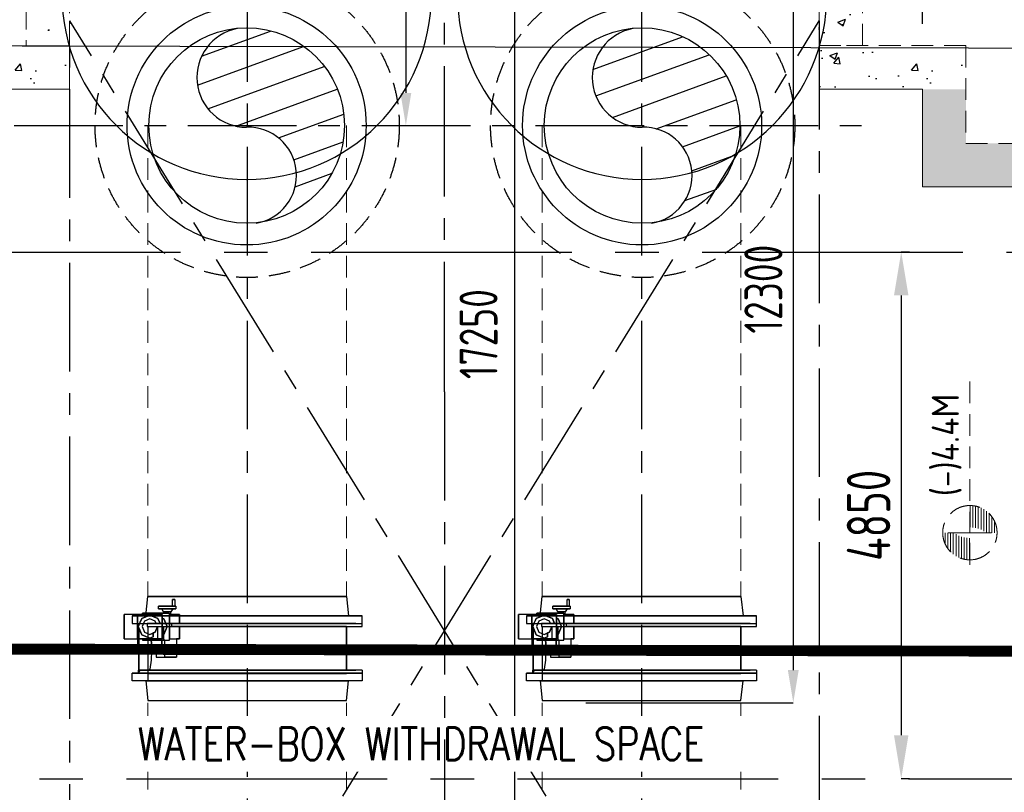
# Model space of a CAD drawing. Extents: x -7650383 to 4934791, y -114316 to 1826789.
# Tile 49 of 256: x 229732 to 238795, y 263831 to 270946. Entities that reach past the tile are written whole.
import ezdxf

# ---------------------------------------------------------------- set-up
doc = ezdxf.new("R2010")
doc.units = 0
doc.header["$LTSCALE"] = 800
doc.header["$MEASUREMENT"] = 0
doc.set_wipeout_variables(frame=1)
for name, pattern in [('CENTER', [2, 1.25, -0.25, 0.25, -0.25]), ('CENTER2', [1.125, 0.75, -0.125, 0.125, -0.125]), ('CONTINOUS', [0]), ('HIDDEN', [0.375, 0.25, -0.125])]:
    doc.linetypes.add(name, pattern=pattern)
doc.layers.get('0').update_dxf_attribs({"linetype": 'CONTINUOUS'})
for name, color, linetype in [('BLDG', 2, 'CONTINUOUS'), ('CENTER', 2, 'CENTER'), ('CL', 2, 'CENTER2'), ('CWPIPEI', 4, 'CONTINUOUS'), ('DIM', 4, 'CONTINUOUS'), ('GRID', 8, 'CENTER'), ('GRIDS', 2, 'CENTER'), ('HANGERS', 1, 'CONTINUOUS'), ('HATCH', 9, 'CONTINUOUS'), ('MECH_EQ', 8, 'HIDDEN'), ('T', 3, 'CONTINUOUS'), ('TEXT', 3, 'CONTINUOUS')]:
    doc.layers.add(name, color=color, linetype=linetype)
doc.layers.add('EQP0', color=8, linetype='HIDDEN', lineweight=9)
doc.styles.add('ROMANS', font='ISO9.shx', dxfattribs={"width": 0.8})
doc.styles.add('S1', font='SIMPLEX.SHX', dxfattribs={"height": 200})
doc.styles.add('S3', font='ROMANS1.SHX', dxfattribs={"width": 0.8})
doc.styles.get("Standard").update_dxf_attribs({"font": 'ISO9'})
doc.dimstyles.new('STANDARD$0', dxfattribs={"dimtxt": 250, "dimasz": 200, "dimexe": 0, "dimexo": 0, "dimgap": 100, "dimtad": 1, "dimdec": 0, "dimzin": 0, "dimdsep": 46, "dimtxsty": 'S1', "dimcen": 0, "dimadec": 0, "dimazin": 0, "dimtfac": 1, "dimtdec": 0, "dimtmove": 2, "dimatfit": 3, "dimfxl": 1, "dimtolj": 1, "dimtzin": 0, "dimarcsym": 0})
pattern_1 = [(50, (177457.17, 215002.9), (717.26, -62.752), [75, -825]), (355, (177457.2, 215002.9), (-138.7513, 752.192), [60, -660]), (100.4514, (177516.94, 214997.7), (578.509, 689.44), [63.74, -701.142]), (46.1842, (177457.2, 215202.9), (1067.241, -165.519), [112.5, -1237.5]), (96.6356, (177546.1, 215189.1), (934.662, 974.119), [95.61, -1051.714]), (351.1842, (177457.2, 215202.9), (934.662, 974.119), [90, -990]), (21, (177557.17, 215152.9), (596.907, -402.619), [75, -825]), (326, (177557.2, 215152.9), (243.3153, 725.15), [60, -660]), (71.4514, (177606.9, 215119.36), (840.2224, 322.531), [63.74, -701.142]), (37.5, (177457.17, 215002.9), (12.15986, 332.89385), [0, -652, 0, -670, 0, -662.5]), (7.5, (177457.17, 215002.9), (263.0695, 394.4117), [0, -382, 0, -637, 0, -252.5]), (327.5, (177234.17, 215002.9), (533.8224, -22.5549), [0, -250, 0, -780, 0, -1035]), (317.5, (177134.17, 215002.9), (583.1862, 100.105), [0, -325, 0, -518, 0, -735])]

# ---------------------------------------------------------------- blocks, each defined once
blk = doc.blocks.new('*D273')
at = {"layer": 'DIM', "color": 9, "lineweight": -2, "transparency": 16777216}
for p, q in [((233089.4, 276956.4), (233286.7, 276956.4)), ((233286.7, 276656.4), (233286.7, 270271.4)), ((233146.4, 269971.4), (233286.7, 269971.4))]:
    blk.add_line(p, q, dxfattribs=at)
at = {"layer": 'DIM', "color": 9, "transparency": 16777216}
for points in [[(233236.7, 276656.4), (233336.7, 276656.4), (233286.7, 276956.4)], [(233236.7, 270271.4), (233336.7, 270271.4), (233286.7, 269971.4)]]:
    blk.add_solid(points, dxfattribs=at)
at = {"layer": 'DIM', "transparency": 16777216, "insert": (233011.7, 273463.9), "char_height": 350, "attachment_point": 5, "rotation": 90, "style": 'ROMANS'}
blk.add_mtext('\\A1;6985', dxfattribs=at)
blk = doc.blocks.new('*D275')
at = {"layer": 'DIM', "color": 9, "lineweight": -2, "transparency": 16777216}
for p, q in [((233988.1, 276956.4), (234288.7, 276956.4)), ((234288.7, 260006.4), (234288.7, 276656.4)), ((232932.8, 259706.4), (234288.7, 259706.4))]:
    blk.add_line(p, q, dxfattribs=at)
at = {"layer": 'DIM', "color": 9, "transparency": 16777216}
for points in [[(234238.7, 276656.4), (234338.7, 276656.4), (234288.7, 276956.4)], [(234238.7, 260006.4), (234338.7, 260006.4), (234288.7, 259706.4)]]:
    blk.add_solid(points, dxfattribs=at)
at = {"layer": 'DIM', "transparency": 16777216, "insert": (233955.5, 268050.1), "char_height": 350, "attachment_point": 5, "rotation": 90, "style": 'ROMANS'}
blk.add_mtext('\\A1;17250', dxfattribs=at)
blk = doc.blocks.new('*D301')
at = {"layer": 'DIM', "lineweight": -2, "transparency": 16777216}
for p, q in [((237921.5, 268806.4), (237846, 268806.4)), ((237921.5, 263956.4), (237846, 263956.4))]:
    blk.add_line(p, q, dxfattribs=at)
at = {"layer": 'DIM', "color": 4, "lineweight": -2, "transparency": 16777216}
blk.add_line((237846, 268406.4), (237846, 264356.4), dxfattribs=at)
at = {"layer": 'DIM', "color": 4, "transparency": 16777216}
for points in [[(237779.3, 268406.4), (237912.7, 268406.4), (237846, 268806.4)], [(237779.3, 264356.4), (237912.7, 264356.4), (237846, 263956.4)]]:
    blk.add_solid(points, dxfattribs=at)
at = {"layer": 'DIM', "transparency": 16777216, "insert": (237546, 266381.4), "char_height": 400, "attachment_point": 5, "rotation": 90, "style": 'ROMANS'}
blk.add_mtext('\\A1;4850', dxfattribs=at)
blk = doc.blocks.new('*D350')
at = {"layer": 'DIM', "color": 9, "lineweight": -2, "transparency": 16777216}
for p, q in [((234944.4, 276956.4), (236852.4, 276956.4)), ((236852.4, 276656.4), (236852.4, 264956.4)), ((234944.4, 264656.4), (236852.4, 264656.4))]:
    blk.add_line(p, q, dxfattribs=at)
at = {"layer": 'DIM', "color": 9, "transparency": 16777216}
for points in [[(236802.4, 276656.4), (236902.4, 276656.4), (236852.4, 276956.4)], [(236802.4, 264956.4), (236902.4, 264956.4), (236852.4, 264656.4)]]:
    blk.add_solid(points, dxfattribs=at)
at = {"layer": 'DIM', "transparency": 16777216, "insert": (236577.4, 268464), "char_height": 350, "attachment_point": 5, "rotation": 90, "style": 'ROMANS'}
blk.add_mtext('\\A1;12300', dxfattribs=at)
blk = doc.blocks.new('TG DECK')
at = {"layer": 'CL', "ltscale": 2}
for p, q in [((231186.4, -84877.2), (231186.4, -65999)), ((235586.4, -81488.1), (235586.4, -69388.1))]:
    blk.add_line(p, q, dxfattribs=at)
blk = doc.blocks.new('A$C71B3771A')
blk.add_blockref('TG DECK', (-231186.4, 75438.1))
blk = doc.blocks.new('A$C495807AF')
at = {"layer": 'DIM'}
blk.add_blockref('A$C71B3771A', (0, 0), dxfattribs=at)
blk = doc.blocks.new('A$C0BD465DE')
at = {"layer": 'CWPIPEI', "ltscale": 0.5}
h = blk.add_hatch(dxfattribs=at)
h.set_pattern_fill('AR-CONC', color=0, scale=100)
h.set_pattern_definition([(50, (-56184, -61953.53), (717.26, -62.752), [75, -825]), (355, (-56184, -61953.5), (-138.751, 752.192), [60, -660]), (100.4514, (-56124.25, -61958.76), (578.509, 689.44), [63.74, -701.142]), (46.1842, (-56184, -61753.5), (1067.241, -165.519), [112.5, -1237.5]), (96.6356, (-56095.1, -61767.3), (934.662, 974.119), [95.61, -1051.714]), (351.1842, (-56184, -61753.5), (934.662, 974.119), [90, -990]), (21, (-56084, -61803.53), (596.907, -402.619), [75, -825]), (326, (-56084, -61803.5), (243.315, 725.15), [60, -660]), (71.4514, (-56034.3, -61837.1), (840.2224, 322.531), [63.74, -701.142]), (37.5, (-56184.02, -61953.53), (12.15986, 332.89385), [0, -652, 0, -670, 0, -662.5]), (7.5, (-56184.02, -61953.53), (263.0695, 394.4117), [0, -382, 0, -637, 0, -252.5]), (327.5, (-56407.02, -61953.53), (533.8224, -22.5549), [0, -250, 0, -780, 0, -1035]), (317.5, (-56507.02, -61953.53), (583.1862, 100.105), [0, -325, 0, -518, 0, -735])])
h.paths.add_polyline_path([(-4800, -6250), (-3450, -6250), (-3450, -6650), (-4800, -6650)])
h = blk.add_hatch(dxfattribs=at)
h.set_pattern_fill('AR-CONC', color=0, scale=100)
h.set_pattern_definition([(50, (-47934, -61953.36), (717.26, -62.752), [75, -825]), (355, (-47934, -61953.36), (-138.751, 752.192), [60, -660]), (100.4514, (-47874.25, -61958.6), (578.509, 689.44), [63.74, -701.142]), (46.1842, (-47934, -61753.4), (1067.241, -165.519), [112.5, -1237.5]), (96.6356, (-47845.1, -61767.2), (934.662, 974.119), [95.61, -1051.714]), (351.1842, (-47934, -61753.4), (934.662, 974.119), [90, -990]), (21, (-47834, -61803.36), (596.907, -402.619), [75, -825]), (326, (-47834, -61803.36), (243.315, 725.15), [60, -660]), (71.4514, (-47784.3, -61836.9), (840.2224, 322.531), [63.74, -701.142]), (37.5, (-47934.02, -61953.36), (12.15986, 332.89385), [0, -652, 0, -670, 0, -662.5]), (7.5, (-47934.02, -61953.36), (263.0695, 394.4117), [0, -382, 0, -637, 0, -252.5]), (327.5, (-48157.02, -61953.36), (533.8224, -22.5549), [0, -250, 0, -780, 0, -1035]), (317.5, (-48257.02, -61953.36), (583.1862, 100.105), [0, -325, 0, -518, 0, -735])])
h.paths.add_polyline_path([(3450, -6249.8), (4800, -6249.8), (4800, -6649.8), (3450, -6649.8)])
h = blk.add_hatch(dxfattribs=at)
h.set_pattern_fill('AR-CONC', color=0, scale=100)
h.set_pattern_definition([(50, (-56184, -61953.53), (717.26, -62.752), [75, -825]), (355, (-56184, -61953.5), (-138.7513, 752.192), [60, -660]), (100.4514, (-56124.25, -61958.76), (578.509, 689.44), [63.74, -701.142]), (46.1842, (-56184, -61753.5), (1067.241, -165.519), [112.5, -1237.5]), (96.6356, (-56095.1, -61767.3), (934.662, 974.119), [95.61, -1051.714]), (351.1842, (-56184, -61753.5), (934.662, 974.119), [90, -990]), (21, (-56084, -61803.53), (596.907, -402.619), [75, -825]), (326, (-56084, -61803.5), (243.3153, 725.15), [60, -660]), (71.4514, (-56034.3, -61837.1), (840.2224, 322.531), [63.74, -701.142]), (37.5, (-56184.02, -61953.53), (12.15986, 332.89385), [0, -652, 0, -670, 0, -662.5]), (7.5, (-56184.02, -61953.53), (263.0695, 394.4117), [0, -382, 0, -637, 0, -252.5]), (327.5, (-56407.02, -61953.53), (533.8224, -22.5549), [0, -250, 0, -780, 0, -1035]), (317.5, (-56507.02, -61953.53), (583.1862, 100.105), [0, -325, 0, -518, 0, -735])])
h.paths.add_polyline_path([(4800, -6652), (4400, -6652), (4400, -7550), (5700.5, -7550), (5750, -7550), (5750, -7150), (4800, -7150)])
h.paths.add_polyline_path([(8320, -7150), (5750, -7150), (5750, -7550), (8320, -7550)])
h.paths.add_polyline_path([(12750, -7150), (8320, -7150), (8320, -7550), (12250, -7550), (12250, -13000), (12750, -13000)])
h.paths.add_polyline_path([(12750.5, -14366.3), (9400, -14500), (9400, -14720), (12750.5, -14720)])
h.paths.add_polyline_path([(12750.5, -14332.4), (12750.5, -13000), (12250, -13000), (12250, -14220), (9400, -14220), (9400, -14427.1)])
h.paths.add_polyline_path([(7301, -14500), (3750, -14500), (3750, -14270), (7301, -14270), (7301, -14220), (3500, -14220), (3500, -14720), (7301, -14720)])
h.paths.add_polyline_path([(3500, -14220), (2865, -14220), (2865, -14720), (3500, -14720)])
edge = h.paths.add_edge_path()
edge.add_line((766, -14220), (250.5, -14220))
edge.add_line((250.5, -14220), (250.5, -14295))
edge.add_line((250.5, -14295), (311.6, -14295))
edge.add_line((311.6, -14295), (311.6, -14345))
edge.add_line((311.6, -14345), (250.5, -14345))
edge.add_arc((250.5, -14295), 50, 180, 270, ccw=False)
edge.add_line((200.5, -14295), (200.5, -14220))
edge.add_line((200.5, -14220), (0, -14220))
edge.add_line((0, -14220), (0, -14720))
edge.add_line((0, -14720), (766, -14720))
edge.add_line((766, -14720), (766, -14220))
edge = h.paths.add_edge_path(flags=17)
edge.add_spline(control_points=[(0, -14270), (0, -14270), (-83.3, -14270), (-250, -14730), (-500, -14040), (-671.8, -14514.2), (-760.3, -14499.1), (-765.4, -14497.5)], knot_values=[5095.586331, 5095.586331, 5095.586331, 5095.586331, 5265.43921, 5435.292087, 5774.997842, 6114.703597, 6135.662009, 6135.662009, 6135.662009, 6135.662009], degree=3, periodic=0)
edge.add_line((-765.4, -14498), (-765.4, -14720))
edge.add_line((-765.4, -14720), (0, -14720))
edge.add_line((0, -14720), (0, -14270))
edge = h.paths.add_edge_path()
edge.add_line((0, -14270), (0, -14220))
edge.add_line((0, -14220), (-199.5, -14220))
edge.add_line((-199.5, -14220), (-199.5, -14295))
edge.add_arc((-249.5, -14295), 50, -90, 0, ccw=False)
edge.add_line((-249.5, -14345), (-310.6, -14345))
edge.add_line((-310.6, -14345), (-310.6, -14295))
edge.add_line((-310.6, -14295), (-249.5, -14295))
edge.add_line((-249.5, -14295), (-249.5, -14220))
edge.add_line((-249.5, -14220), (-765.4, -14220))
edge.add_line((-765.4, -14220), (-765.4, -14720))
edge.add_line((-765.4, -14720), (0, -14720))
edge.add_line((0, -14720), (0, -14270))
h.paths.add_polyline_path([(-2864.4, -14220), (-3500, -14220), (-3500, -14720), (-2864.4, -14720)])
edge = h.paths.add_edge_path()
edge.add_spline(control_points=[(-3500, -14270), (-3500, -14270), (-3583.3, -14234.4), (-3666.7, -14367.2), (-3750, -14500)], knot_values=[9851.466902, 9851.466902, 9851.466902, 9851.466902, 10021.319784, 10191.172664, 10191.172664, 10191.172664, 10191.172664], degree=3, periodic=0)
edge.add_line((-3750, -14500), (-4250, -14500))
edge.add_line((-4250, -14500), (-4250, -14720))
edge.add_line((-4250, -14720), (-3500, -14720))
edge.add_line((-3500, -14720), (-3500, -14270))
h.paths.add_polyline_path([(-4250, -14500), (-5800, -14500.1), (-5800, -14720), (-4250, -14720)])
h.paths.add_polyline_path([(-4250, -14220), (-5800, -14220), (-5800, -14270.1), (-4250, -14270)])
h.paths.add_polyline_path([(-9249.5, -14720), (-7899, -14720), (-7899, -14270.1), (-9249.5, -14170.2)])
edge = h.paths.add_edge_path()
edge.add_line((-8749.5, -13580), (-8824.5, -13580))
edge.add_line((-8824.5, -13580), (-8824.5, -13641.1))
edge.add_line((-8824.5, -13641.1), (-8874.5, -13641.1))
edge.add_line((-8874.5, -13641.1), (-8874.5, -13580))
edge.add_arc((-8824.5, -13580), 50, 90, 180, ccw=False)
edge.add_line((-8824.5, -13530), (-8749.5, -13530))
edge.add_line((-8749.5, -13530), (-8749.5, -13130))
edge.add_line((-8749.5, -13130), (-8824.5, -13130))
edge.add_arc((-8824.5, -13080), 50, 180, 270, ccw=False)
edge.add_line((-8874.5, -13080), (-8874.5, -13018.9))
edge.add_line((-8874.5, -13018.9), (-8824.5, -13018.9))
edge.add_line((-8824.5, -13018.9), (-8824.5, -13080))
edge.add_line((-8824.5, -13080), (-8749.5, -13080))
edge.add_line((-8749.5, -13080), (-8749.5, -13000))
edge.add_line((-8749.5, -13000), (-9249.5, -13704.2))
edge.add_line((-9249.5, -13704.2), (-9249.5, -14170.2))
edge.add_line((-9249.5, -14170.2), (-7899, -14270.1))
edge.add_line((-7899, -14270.1), (-7899, -14220))
edge.add_line((-7899, -14220), (-8749.5, -14220))
edge.add_line((-8749.5, -14220), (-8749.5, -13580))
h.paths.add_polyline_path([(-4879.8, -7150), (-9249.5, -7150), (-9249.5, -13704.2), (-8749.5, -13000), (-8749.5, -7550), (-4880.2, -7550)])
h.paths.add_polyline_path([(-4400, -6661.1), (-4799.8, -6661.1), (-4800.2, -7150), (-4880, -7148.6), (-4880, -7547.3), (-4400, -7550)])
at = {"layer": 'EQP0'}
for p, q in [((-3450, -6250), (-4800, -6250)), ((-3450, -6650), (-3450, -6250)), ((4800, -6249.8), (3450, -6249.8)), ((3450, -6249.8), (3450, -6649.8)), ((4800, -6249.8), (4800, -7150)), ((4800, -7150), (5700, -7150))]:
    blk.add_line(p, q, dxfattribs=at)
at = {"layer": 'EQP0', "linetype": 'CONTINOUS'}
for p, q in [((-4400, -6650), (-3450, -6650)), ((3450, -6649.8), (4400, -6649.8)), ((4400, -6649.8), (4400, -7550)), ((5700.5, -7550), (4400, -7550))]:
    blk.add_line(p, q, dxfattribs=at)
blk = doc.blocks.new('*X52')
at = {"color": 0}
for p, q in [((36153.7, 29375), (36329.8, 29375)), ((36183.1, 29400), (36329.8, 29400)), ((36226, 29425), (36329.8, 29425)), ((36092.1, 29275), (36329.8, 29275)), ((36101.7, 29300), (36329.8, 29300)), ((36114.7, 29325), (36329.8, 29325)), ((36131.6, 29350), (36329.8, 29350)), ((36079.8, 29200), (36329.8, 29200)), ((36081.3, 29225), (36329.8, 29225)), ((36085.3, 29250), (36329.8, 29250))]:
    blk.add_line(p, q, dxfattribs=at)
blk = doc.blocks.new('LEVEL')
for p, q in [((0, 0), (0, 293.6)), ((-294.9, 0), (0, 0)), ((1392.6, 0), (0, 0)), ((0, 0), (0, -290.4))]:
    blk.add_line(p, q)
for start, end in [(90, 180), (0, 90), (180, 270), (270, 0)]:
    blk.add_arc((0, 0), 250, start, end)
blk.add_blockref('*X52', (-36329.8, -29197.5))
at = {"rotation": 180}
blk.add_blockref('*X52', (36329.8, 29197.5), dxfattribs=at)
at = {"flags": 4}
blk.add_attdef('LEVEL', (335.7, 101), '', height=250, dxfattribs=at)

msp = doc.modelspace()

# ---------------------------------------------------------------- hatches: boundary and pattern name
at = {"layer": 'HATCH'}
h = msp.add_hatch(dxfattribs=at)
h.set_pattern_fill('AR-CONC', color=256, scale=100, style=0)
h.set_pattern_definition(pattern_1)
h.paths.add_polyline_path([(230291.2, 271956.1), (229791.2, 271956.1), (229791.2, 270756.4), (230190.6, 270756.4), (230190.5, 271656.1), (230291.2, 271656.4)])
h = msp.add_hatch(dxfattribs=at)
h.set_pattern_fill('AR-CONC', color=256, scale=100, style=0)
h.set_pattern_definition(pattern_1)
h.paths.add_polyline_path([(236991.2, 271956.1), (237491.2, 271956.1), (237491.2, 270756.4), (237091.8, 270756.4), (237091.8, 271656.1), (236991.2, 271656.4)])
h = msp.add_hatch(dxfattribs=at)
h.set_pattern_fill('_USER', color=256, scale=237.255014, angle=380, style=0, pattern_type=0)
h.set_pattern_definition([(20, (152802.8, 219528.7), (-81.146, 222.9468), [])])
h.paths.add_polyline_path([(231907.4, 269071.5, 0.386319), (232721, 269967.3, 0.442669), (231734.6, 270863.1, 0.909729), (231821, 269955.5, -0.93663)])
h = msp.add_hatch(dxfattribs=at)
h.set_pattern_fill('_USER', color=256, scale=237.255014, angle=380, style=0, pattern_type=0)
h.set_pattern_definition([(20, (185011.4, 165434.72), (-81.146, 222.9468), [])])
h.paths.add_polyline_path([(235547.5, 269071.5, 0.386319), (236361.1, 269967.3, 0.442669), (235374.7, 270863.1, 0.909729), (235461.1, 269955.5, -0.93663)])

# ---------------------------------------------------------------- linework, layer by layer
at = {"color": 2, "linetype": 'CENTER'}
for p, q in [((231826.2, 271373.8), (231826.2, 255843.8)), ((235456.2, 271373.8), (235456.2, 255843.8)), ((229680.2, 269971.3), (237602.2, 269971.3))]:
    msp.add_line(p, q, dxfattribs=at)
at = {"linetype": 'HIDDEN'}
for centre in [(231826.2, 269971.3), (235466.5, 269971.3)]:
    msp.add_circle(centre, 1400, dxfattribs=at)
at = {"color": 7}
for centre in [(231821.2, 269971.3), (235461.2, 269971.3)]:
    msp.add_circle(centre, 1100, dxfattribs=at)
for centre in [(231821.2, 271175.3), (235461.2, 271175.3)]:
    msp.add_arc(centre, 1700, 180, 0, dxfattribs=at)
at = {"layer": 'BLDG'}
for p, q in [((230904.6, 265385), (230904.6, 265357)), ((232826.3, 265385), (230904.6, 265385)), ((230904.6, 265357), (232826.3, 265357)), ((232883.8, 265357), (232883.8, 265385)), ((234534.6, 265385), (234534.6, 265357)), ((236456.3, 265385), (234534.6, 265385)), ((234534.6, 265357), (236456.3, 265357)), ((236513.8, 265357), (236513.8, 265385)), ((230829.1, 265344.3), (230829.1, 264941.5)), ((234459.1, 265344.3), (234459.1, 264941.5)), ((230829.1, 264941.5), (230837.6, 264955.9)), ((230837.6, 264955.9), (232826.3, 264955.9)), ((232883.8, 264955.9), (232883.8, 264927.9)), ((234459.1, 264941.5), (234467.6, 264955.9)), ((234467.6, 264955.9), (236456.3, 264955.9)), ((236513.8, 264955.9), (236513.8, 264927.9))]:
    msp.add_line(p, q, dxfattribs=at)
at = {"layer": 'BLDG', "flags": 128}
for points in [[(230892.1, 265455), (230911.6, 265635), (232740.7, 265635), (232760.3, 265455)], [(232740.7, 265635), (230911.6, 265635)], [(232740.7, 265635), (230911.6, 265635)], [(234522.1, 265455), (234541.6, 265635), (236370.7, 265635), (236390.3, 265455)], [(236370.7, 265635), (234541.6, 265635)], [(236370.7, 265635), (234541.6, 265635)], [(231010.1, 265521.5), (231010.1, 265544), (231170.2, 265544), (231170.2, 265521.5), (231010.1, 265521.5)], [(231170.2, 265544), (231010.1, 265544)], [(231150, 265544), (231140.2, 265544), (231140.2, 265606.5), (231160.2, 265606.5), (231160.2, 265544), (231150, 265544)], [(231160.2, 265606.5), (231140.2, 265606.5)], [(231160.2, 265544), (231140.2, 265544)], [(234640.1, 265521.5), (234640.1, 265544), (234800.2, 265544), (234800.2, 265521.5), (234640.1, 265521.5)], [(234800.2, 265544), (234640.1, 265544)], [(234780, 265544), (234770.2, 265544), (234770.2, 265606.5), (234790.2, 265606.5), (234790.2, 265544), (234780, 265544)], [(234790.2, 265606.5), (234770.2, 265606.5)], [(234790.2, 265544), (234770.2, 265544)], [(230693.1, 265243.9), (230693.1, 265469)], [(230817.6, 265469), (230693.1, 265469), (230693.1, 265243.9), (230817.6, 265243.9)], [(232883.8, 265385), (232883.8, 265455), (230768.6, 265455), (230768.6, 265385), (232883.8, 265385)], [(230768.6, 265455), (232883.8, 265455)], [(230817.6, 265469), (230817.6, 265243.9)], [(230817.6, 265469), (230817.6, 265243.9)], [(230817.6, 265469), (230817.6, 265243.9), (231042.6, 265243.9), (231042.6, 265469), (230817.6, 265469)], [(230817.6, 265455), (230817.6, 265469), (230893.6, 265469)], [(230817.6, 265385), (230817.6, 265455)], [(230942.2, 265255.4), (230961.9, 265263.6), (230930.1, 265250.4), (230855.1, 265281.4), (230824, 265356.5), (230855.1, 265431.5), (230930.1, 265462.6), (231005.1, 265431.5), (231024.3, 265385), (230989, 265385), (230980.1, 265406.5), (230930.1, 265427.2), (230880.1, 265406.5), (230859.4, 265356.5), (230880.1, 265306.5), (230930.1, 265285.7), (230961.9, 265299), (230961.9, 265263.6)], [(230893.6, 265469), (231042.6, 265469), (231042.6, 265385), (230989, 265385), (230980.1, 265406.5), (230930.1, 265427.2), (230880.1, 265406.5), (230859.4, 265356.5), (230880.1, 265306.5), (230930.1, 265285.7), (230980.1, 265306.5), (231000.8, 265356.5), (231000.9, 265243.9), (230829.1, 265243.9)], [(230911.8, 265455), (230855.1, 265431.5), (230835.8, 265385)], [(230894.8, 265480.3), (231110.8, 265480.3), (231110.8, 265469), (231202.7, 265469), (231202.7, 265385), (231042.6, 265385), (231042.6, 265469), (230863.3, 265469)], [(231042.6, 265278.2), (231042.6, 265243.9), (230863.3, 265243.9), (230863.3, 265232.7), (231110.8, 265232.7), (231110.8, 265480.3), (230863.3, 265480.3), (230863.3, 265469), (231042.6, 265469), (231042.6, 265434.8), (231058.7, 265428.1), (231088.3, 265356.5), (231058.7, 265284.8), (231042.6, 265278.2)], [(230863.3, 265469), (230863.3, 265480.3), (230894.8, 265480.3)], [(230892.1, 265455), (232760.3, 265455)], [(232760.3, 265455), (230892.1, 265455)], [(230940.7, 265458.2), (230930.1, 265462.6), (230911.8, 265455)], [(231024.3, 265385), (231005.1, 265431.5), (230940.7, 265458.2)], [(231010.1, 265521.5), (231170.2, 265521.5)], [(231056.3, 265494), (231039.7, 265521.5), (231140.6, 265521.5), (231123.9, 265494)], [(231140.6, 265521.5), (231039.7, 265521.5)], [(231110.8, 265480.3), (231110.8, 265469), (231123.9, 265469), (231123.9, 265494), (231056.3, 265494), (231056.3, 265480.3), (231110.8, 265480.3)], [(231123.9, 265494), (231056.3, 265494)], [(231056.3, 265480.3), (231110.8, 265480.3), (231110.8, 265469), (231123.9, 265469)], [(231133.9, 265385), (231202.7, 265385), (231202.7, 265469), (231110.8, 265469), (231110.8, 265244.4), (231202.7, 265244.4), (231202.7, 265357), (231133.9, 265357), (232883.8, 265357)], [(234323.1, 265243.9), (234323.1, 265469)], [(234447.6, 265469), (234323.1, 265469), (234323.1, 265243.9), (234447.6, 265243.9)], [(236513.8, 265385), (236513.8, 265455), (234398.6, 265455), (234398.6, 265385), (236513.8, 265385)], [(234398.6, 265455), (236513.8, 265455)], [(234447.6, 265469), (234447.6, 265243.9)], [(234447.6, 265469), (234447.6, 265243.9)], [(234447.6, 265469), (234447.6, 265243.9), (234672.6, 265243.9), (234672.6, 265469), (234447.6, 265469)], [(234447.6, 265455), (234447.6, 265469), (234523.6, 265469)], [(234447.6, 265385), (234447.6, 265455)], [(234572.2, 265255.4), (234591.9, 265263.6), (234560.1, 265250.4), (234485.1, 265281.4), (234454, 265356.5), (234485.1, 265431.5), (234560.1, 265462.6), (234635.1, 265431.5), (234654.3, 265385), (234619, 265385), (234610.1, 265406.5), (234560.1, 265427.2), (234510.1, 265406.5), (234489.4, 265356.5), (234510.1, 265306.5), (234560.1, 265285.7), (234591.9, 265299), (234591.9, 265263.6)], [(234523.6, 265469), (234672.6, 265469), (234672.6, 265385), (234619, 265385), (234610.1, 265406.5), (234560.1, 265427.2), (234510.1, 265406.5), (234489.4, 265356.5), (234510.1, 265306.5), (234560.1, 265285.7), (234610.1, 265306.5), (234630.8, 265356.5), (234630.9, 265243.9), (234459.1, 265243.9)], [(234541.8, 265455), (234485.1, 265431.5), (234465.8, 265385)], [(234524.8, 265480.3), (234740.8, 265480.3), (234740.8, 265469), (234832.7, 265469), (234832.7, 265385), (234672.6, 265385), (234672.6, 265469), (234493.3, 265469)], [(234672.6, 265278.2), (234672.6, 265243.9), (234493.3, 265243.9), (234493.3, 265232.7), (234740.8, 265232.7), (234740.8, 265480.3), (234493.3, 265480.3), (234493.3, 265469), (234672.6, 265469), (234672.6, 265434.8), (234688.7, 265428.1), (234718.3, 265356.5), (234688.7, 265284.8), (234672.6, 265278.2)], [(234493.3, 265469), (234493.3, 265480.3), (234524.8, 265480.3)], [(234522.1, 265455), (236390.3, 265455)], [(236390.3, 265455), (234522.1, 265455)], [(234570.7, 265458.2), (234560.1, 265462.6), (234541.8, 265455)], [(234654.3, 265385), (234635.1, 265431.5), (234570.7, 265458.2)], [(234640.1, 265521.5), (234800.2, 265521.5)], [(234686.3, 265494), (234669.7, 265521.5), (234770.6, 265521.5), (234753.9, 265494)], [(234770.6, 265521.5), (234669.7, 265521.5)], [(234740.8, 265480.3), (234740.8, 265469), (234753.9, 265469), (234753.9, 265494), (234686.3, 265494), (234686.3, 265480.3), (234740.8, 265480.3)], [(234753.9, 265494), (234686.3, 265494)], [(234686.3, 265480.3), (234740.8, 265480.3), (234740.8, 265469), (234753.9, 265469)], [(234763.9, 265385), (234832.7, 265385), (234832.7, 265469), (234740.8, 265469), (234740.8, 265244.4), (234832.7, 265244.4), (234832.7, 265357), (234763.9, 265357), (236513.8, 265357)], [(230768.6, 265385), (232883.8, 265385)], [(230829.1, 265243.9), (230817.6, 265243.9), (230817.6, 265385)], [(230835.8, 265385), (230824, 265356.5), (230855.1, 265281.4), (230930.1, 265250.4), (230961.9, 265263.6), (230961.9, 265299)], [(230826.1, 265385), (230835.8, 265385)], [(230826.1, 265361.5), (230826.1, 265385), (230835.8, 265385)], [(230829.1, 265371.5), (230829.1, 265368.7), (230826.1, 265361.5)], [(230835.8, 265385), (230829.1, 265368.7)], [(230829.7, 265370.3), (230829.1, 265368.7), (230829.1, 265371.5), (230829.7, 265370.3)], [(230829.7, 265370.3), (230829.1, 265371.5), (230829.1, 265368.7)], [(230904.6, 265385), (230989, 265385), (230980.1, 265406.5), (230930.1, 265427.2), (230880.1, 265406.5), (230859.4, 265356.5), (230880.1, 265306.5), (230930.1, 265285.7), (230980.1, 265306.5), (230999.3, 265353.1)], [(230871.2, 265385), (230859.4, 265356.5), (230880.1, 265306.5), (230930.1, 265285.7), (230980.1, 265306.5), (230999.3, 265353.1), (230999.3, 265357)], [(230989, 265385), (230980.1, 265406.5), (230930.1, 265427.2), (230880.1, 265406.5), (230871.2, 265385)], [(230904.6, 265357), (232740.7, 265357)], [(232740.7, 264955.9), (232740.7, 265354.1), (230911.6, 265354.1), (230911.6, 264857.9)], [(231000.6, 265357), (231000.8, 265356.5), (230980.1, 265306.5), (230961.9, 265299)], [(230989, 265385), (231024.3, 265385)], [(231000.9, 265357), (231000.8, 265356.5)], [(231040.4, 265116.4), (231041.2, 265116.4), (231041.2, 265243.9), (231042.6, 265243.9), (231042.6, 265357), (231056.7, 265357)], [(231056.7, 265357), (231056.7, 265232.7), (231041.2, 265232.7), (231041.2, 265243.9), (231042.6, 265243.9), (231042.6, 265357), (231056.7, 265357)], [(231042.6, 265434.8), (231042.6, 265278.2), (231058.7, 265284.8), (231088.3, 265356.5), (231058.7, 265428.1), (231042.6, 265434.8)], [(231133.9, 265357), (231133.9, 265385), (232826.3, 265385)], [(232740.7, 265357), (231202.7, 265357), (231202.7, 265244.4), (231176.6, 265244.4)], [(232740.7, 265357), (232740.7, 264955.9)], [(234398.6, 265385), (236513.8, 265385)], [(234459.1, 265243.9), (234447.6, 265243.9), (234447.6, 265385)], [(234465.8, 265385), (234454, 265356.5), (234485.1, 265281.4), (234560.1, 265250.4), (234591.9, 265263.6), (234591.9, 265299)], [(234456.1, 265385), (234465.8, 265385)], [(234456.1, 265361.5), (234456.1, 265385), (234465.8, 265385)], [(234459.1, 265371.5), (234459.1, 265368.7), (234456.1, 265361.5)], [(234465.8, 265385), (234459.1, 265368.7)], [(234459.7, 265370.3), (234459.1, 265368.7), (234459.1, 265371.5), (234459.7, 265370.3)], [(234459.7, 265370.3), (234459.1, 265371.5), (234459.1, 265368.7)], [(234534.6, 265385), (234619, 265385), (234610.1, 265406.5), (234560.1, 265427.2), (234510.1, 265406.5), (234489.4, 265356.5), (234510.1, 265306.5), (234560.1, 265285.7), (234610.1, 265306.5), (234629.3, 265353.1)], [(234501.2, 265385), (234489.4, 265356.5), (234510.1, 265306.5), (234560.1, 265285.7), (234610.1, 265306.5), (234629.3, 265353.1), (234629.3, 265357)], [(234619, 265385), (234610.1, 265406.5), (234560.1, 265427.2), (234510.1, 265406.5), (234501.2, 265385)], [(234534.6, 265357), (236370.7, 265357)], [(236370.7, 264955.9), (236370.7, 265354.1), (234541.6, 265354.1), (234541.6, 264857.9)], [(234630.6, 265357), (234630.8, 265356.5), (234610.1, 265306.5), (234591.9, 265299)], [(234619, 265385), (234654.3, 265385)], [(234630.9, 265357), (234630.8, 265356.5)], [(234670.4, 265116.4), (234671.2, 265116.4), (234671.2, 265243.9), (234672.6, 265243.9), (234672.6, 265357), (234686.7, 265357)], [(234686.7, 265357), (234686.7, 265232.7), (234671.2, 265232.7), (234671.2, 265243.9), (234672.6, 265243.9), (234672.6, 265357), (234686.7, 265357)], [(234672.6, 265434.8), (234672.6, 265278.2), (234688.7, 265284.8), (234718.3, 265356.5), (234688.7, 265428.1), (234672.6, 265434.8)], [(234763.9, 265357), (234763.9, 265385), (236456.3, 265385)], [(236370.7, 265357), (234832.7, 265357), (234832.7, 265244.4), (234806.6, 265244.4)], [(236370.7, 265357), (236370.7, 264955.9)], [(230829.1, 265344.3), (230855.1, 265281.4), (230930.1, 265250.4), (230961.9, 265263.6)], [(232883.8, 264955.9), (230837.6, 264955.9), (230829.1, 264941.5), (230829.1, 265344.3), (230855.1, 265281.4), (230930.1, 265250.4), (230942.2, 265255.4), (230945.4, 265179.3)], [(234459.1, 265344.3), (234485.1, 265281.4), (234560.1, 265250.4), (234591.9, 265263.6)], [(236513.8, 264955.9), (234467.6, 264955.9), (234459.1, 264941.5), (234459.1, 265344.3), (234485.1, 265281.4), (234560.1, 265250.4), (234572.2, 265255.4), (234575.4, 265179.3)], [(230819, 265243.9), (231040.4, 265243.9), (231040.4, 265116.4), (230829.1, 265116.4)], [(230863.3, 265232.7), (231041.2, 265232.7), (231041.2, 265116.4), (230819, 265116.4), (230819, 265243.9), (230863.3, 265243.9), (230863.3, 265232.7)], [(230829.1, 265116.4), (230819, 265116.4), (230819, 265243.9)], [(230963.9, 265133.6), (230926.1, 265133.6), (230926.1, 265179.3), (230963.9, 265179.3)], [(230945.4, 265133.6), (230926.1, 265133.6), (230926.1, 265179.3), (230963.9, 265179.3)], [(230963.9, 265133.6), (230963.9, 265179.3), (230926.1, 265179.3), (230926.1, 265133.6), (230963.9, 265133.6)], [(230963.9, 265179.3), (230963.9, 265133.6), (230926.1, 265133.6), (230926.1, 265179.3), (230963.9, 265179.3)], [(230945.4, 265179.3), (230942.2, 265255.4)], [(230988.8, 265116.4), (231041.2, 265116.4), (231041.2, 265232.7), (231110.8, 265232.7), (231110.8, 265244.4), (231176.6, 265244.4), (231176.6, 265076.4)], [(231067.2, 265232.7), (231041.2, 265232.7), (231041.2, 265116.4), (230988.8, 265116.4), (230988.8, 265076.4), (231067.2, 265076.4), (231067.2, 265232.7)], [(231040.4, 265243.9), (231000.9, 265243.9)], [(231067.2, 265232.7), (231056.7, 265232.7)], [(234449, 265243.9), (234670.4, 265243.9), (234670.4, 265116.4), (234459.1, 265116.4)], [(234493.3, 265232.7), (234671.2, 265232.7), (234671.2, 265116.4), (234449, 265116.4), (234449, 265243.9), (234493.3, 265243.9), (234493.3, 265232.7)], [(234459.1, 265116.4), (234449, 265116.4), (234449, 265243.9)], [(234593.9, 265133.6), (234556.1, 265133.6), (234556.1, 265179.3), (234593.9, 265179.3)], [(234575.4, 265133.6), (234556.1, 265133.6), (234556.1, 265179.3), (234593.9, 265179.3)], [(234593.9, 265133.6), (234593.9, 265179.3), (234556.1, 265179.3), (234556.1, 265133.6), (234593.9, 265133.6)], [(234593.9, 265179.3), (234593.9, 265133.6), (234556.1, 265133.6), (234556.1, 265179.3), (234593.9, 265179.3)], [(234575.4, 265179.3), (234572.2, 265255.4)], [(234618.8, 265116.4), (234671.2, 265116.4), (234671.2, 265232.7), (234740.8, 265232.7), (234740.8, 265244.4), (234806.6, 265244.4), (234806.6, 265076.4)], [(234697.2, 265232.7), (234671.2, 265232.7), (234671.2, 265116.4), (234618.8, 265116.4), (234618.8, 265076.4), (234697.2, 265076.4), (234697.2, 265232.7)], [(234670.4, 265243.9), (234630.9, 265243.9)], [(234697.2, 265232.7), (234686.7, 265232.7)], [(230963.9, 265133.6), (230945.4, 265133.6), (230941.7, 265046.4), (230929, 264965.9), (230923.1, 264955.9)], [(230945.4, 265133.6), (230941.7, 265046.4), (230929, 264965.9), (230923.1, 264955.9)], [(234593.9, 265133.6), (234575.4, 265133.6), (234571.7, 265046.4), (234559, 264965.9), (234553.1, 264955.9)], [(234575.4, 265133.6), (234571.7, 265046.4), (234559, 264965.9), (234553.1, 264955.9)], [(230988.8, 265076.4), (231176.6, 265076.4), (231067.2, 265076.4)], [(234618.8, 265076.4), (234806.6, 265076.4), (234697.2, 265076.4)], [(232883.8, 264927.9), (230768.6, 264927.9)], [(232883.8, 264927.9), (232883.8, 264857.9), (230768.6, 264857.9), (230768.6, 264927.9), (232883.8, 264927.9)], [(230829.1, 264955.9), (230826.1, 264955.9)], [(230826.1, 264927.9), (230826.1, 264955.9), (230829.1, 264955.9)], [(230826.1, 264927.9), (232826.3, 264927.9)], [(232826.3, 264927.9), (230826.1, 264927.9)], [(230829.1, 264955.9), (230829.1, 264941.5)], [(230837.6, 264955.9), (232740.7, 264955.9)], [(230837.6, 264955.9), (232740.7, 264955.9)], [(230911.6, 264927.9), (230911.6, 264923.9), (232740.7, 264923.9), (232740.7, 264927.9), (230911.6, 264927.9), (232740.7, 264927.9)], [(232740.7, 264923.9), (230911.6, 264923.9)], [(231826.2, 264927.9), (231826.2, 264923.9)], [(236513.8, 264927.9), (234398.6, 264927.9)], [(236513.8, 264927.9), (236513.8, 264857.9), (234398.6, 264857.9), (234398.6, 264927.9), (236513.8, 264927.9)], [(234459.1, 264955.9), (234456.1, 264955.9)], [(234456.1, 264927.9), (234456.1, 264955.9), (234459.1, 264955.9)], [(234456.1, 264927.9), (236456.3, 264927.9)], [(236456.3, 264927.9), (234456.1, 264927.9)], [(234459.1, 264955.9), (234459.1, 264941.5)], [(234467.6, 264955.9), (236370.7, 264955.9)], [(234467.6, 264955.9), (236370.7, 264955.9)], [(234541.6, 264927.9), (234541.6, 264923.9), (236370.7, 264923.9), (236370.7, 264927.9), (234541.6, 264927.9), (236370.7, 264927.9)], [(236370.7, 264923.9), (234541.6, 264923.9)], [(235456.2, 264927.9), (235456.2, 264923.9)], [(232883.8, 264857.9), (230768.6, 264857.9)], [(232760.3, 264857.9), (230892.1, 264857.9), (232760.3, 264857.9)], [(230892.1, 264857.9), (230911.7, 264677.9), (232740.7, 264677.9), (232760.3, 264857.9)], [(236513.8, 264857.9), (234398.6, 264857.9)], [(236390.3, 264857.9), (234522.1, 264857.9), (236390.3, 264857.9)], [(234522.1, 264857.9), (234541.7, 264677.9), (236370.7, 264677.9), (236390.3, 264857.9)], [(230911.7, 264677.9), (232740.7, 264677.9)], [(234541.7, 264677.9), (236370.7, 264677.9)]]:
    msp.add_lwpolyline(points, dxfattribs=at)
at = {"layer": 'CENTER'}
for p, q in [((232991.4, 265156.4), (230718.9, 265156.4)), ((236621.4, 265156.4), (234348.9, 265156.4))]:
    msp.add_line(p, q, dxfattribs=at)
at = {"layer": 'CENTER', "ltscale": 0.25, "const_width": 100, "flags": 128}
msp.add_lwpolyline([(219391.2, 265171.1), (243891.2, 265120.4)], dxfattribs=at)
at = {"layer": 'EQP0', "color": 3, "linetype": 'HIDDEN'}
for p, q in [((230911.7, 269971.3), (230911.7, 265635)), ((232740.7, 269971.3), (232740.7, 265635)), ((234541.7, 269971.3), (234541.7, 265635)), ((236370.7, 269971.3), (236370.7, 265635)), ((230911.7, 261156.4), (230911.7, 264677.9)), ((232740.7, 261156.4), (232740.7, 264677.9)), ((234541.7, 261156.4), (234541.7, 264677.9)), ((236370.7, 261156.4), (236370.7, 264677.9))]:
    msp.add_line(p, q, dxfattribs=at)
at = {"layer": 'EQP0', "color": 1, "linetype": 'HIDDEN'}
msp.add_lwpolyline([(236991.2, 282256.4), (230291.2, 282256.4), (230291.2, 271956.1), (229791.2, 271956.1), (229791.2, 270706.4), (230191.2, 270706.4), (230191.2, 271656.4), (237091.2, 271656.1), (237091.2, 270706.6), (237491.2, 270706.6), (237491.2, 271956.1), (236991.2, 271956.1), (236991.2, 282256.4)], dxfattribs=at)
at = {"layer": 'GRID', "linetype": 'CENTER2', "ltscale": 4}
for p, q in [((228813.7, 268806.4), (248039.5, 268806.4)), ((191114.6, 263956.4), (306850.7, 263956.4))]:
    msp.add_line(p, q, dxfattribs=at)
at = {"layer": 'GRIDS', "color": 6, "linetype": 'Continuous'}
for centre in [(231821.2, 269971.3), (235461.2, 269971.3)]:
    msp.add_circle(centre, 900, dxfattribs=at)
at = {"layer": 'HANGERS', "flags": 128}
msp.add_lwpolyline([(258771.9, 304043.3), (247428.5, 296330.3), (260898.5, 296330.3), (256868.8, 287847.9), (254934.3, 287847.9), (233958.5, 296330.3), (218302.3, 272900.3), (228301.3, 270706.6), (244270.3, 270673.2), (251935.4, 276699), (256599.6, 269508.6), (266050.3, 269508.6)], dxfattribs=at)
at = {"layer": 'HATCH'}
for centre, radius, start, end in [((231820.8, 270413.4), 457.9, 100.8514, 270.0262), ((235460.9, 270413.4), 457.9, 100.8514, 270.0262), ((231835.3, 269510.7), 445.1, 279.33122, 91.83467), ((235475.3, 269510.7), 445.1, 279.33122, 91.83467)]:
    msp.add_arc(centre, radius, start, end, dxfattribs=at)
at = {"layer": 'MECH_EQ', "color": 9, "linetype": 'CENTER'}
for p, q in [((237091.8, 259706.4), (230194.6, 270935.1)), ((230194.6, 259706.4), (237091.8, 270935.1))]:
    msp.add_line(p, q, dxfattribs=at)
msp.add_lwpolyline([(237091.8, 270935.1), (237091.8, 259706.4), (230194.6, 259706.4), (230194.6, 270935.1)], dxfattribs=at)

# ---------------------------------------------------------------- block references
msp.add_blockref('A$C495807AF', (233641.2, 276956.4))
at = {"layer": 'EQP0', "linetype": 'Continuous', "rotation": 90}
msp.add_blockref('LEVEL', (238478.1, 266221.9), dxfattribs=at).add_auto_attribs({'LEVEL': '(-)4.4M'})

# ---------------------------------------------------------------- texts
at = {"layer": 'TEXT', "attachment_point": 1, "style": 'ROMANS'}
for s, insert, char_height, width in [('\\pi66.169;TOP OF WALL 0.0M', (223756.5, 270169.3), 300, 3606.623), ('\\pi173.19;MONORAIL FOR \\P\\pi298.9;HANDLING OF \\P\\pi53.19;VACUUM PUMPS \\P\\pi98.904;FROM SOFIT OF \\P\\pi58.904;EL. 9.0M FLOOR', (220522.6, 269512.6), 300, 2986.379), ('\\pi244.39;MONORAIL FOR \\P\\pi124.39;HANDLING OF BF \\P\\pi301.06;VALVES FROM \\P\\pi77.725;SOFIT OF EL. 10M \\P\\pi674.39;FLOOR.', (227849.6, 266697.6), 175, 2028.783)]:
    msp.add_mtext(s, dxfattribs=dict(at, insert=insert, char_height=char_height, width=width))

# ---------------------------------------------------------------- dimensions: what is measured, and where the dimension line sits
at = {"layer": 'DIM'}
for base, p1, p2, override, picture, middle in [((233286.7, 269971.4), (233089.4, 276956.4), (233146.4, 269971.4), {"dimtxt": 350, "dimasz": 300, "dimtxsty": 'ROMANS', "dimclrd": 9, "dimclre": 9, "dimclrt": 256, "dimtix": 1, "dimatfit": 0}, '*D273', (233011.7, 273463.9)), ((237846, 263956.4), (237921.5, 268806.4), (237921.5, 263956.4), {"dimscale": 100, "dimtxt": 4, "dimasz": 4, "dimgap": 1, "dimtxsty": 'ROMANS', "dimclrd": 4, "dimclre": 256, "dimclrt": 256, "dimtix": 1}, '*D301', (237546, 266381.4))]:
    dim = msp.add_linear_dim(base=base, p1=p1, p2=p2, angle=90, dimstyle='STANDARD$0', override=override, dxfattribs=at)
    dim.commit()
    dim.dimension.update_dxf_attribs({"geometry": picture, "text_midpoint": middle})
for base, p1, p2, picture, middle in [((234288.7, 276956.4), (232932.8, 259706.4), (233988.1, 276956.4), '*D275', (233955.5, 268050.1)), ((236852.4, 264656.4), (234944.4, 276956.4), (234944.4, 264656.4), '*D350', (236577.4, 268464))]:
    dim = msp.add_linear_dim(base=base, p1=p1, p2=p2, angle=90, dimstyle='STANDARD$0', override={"dimtxt": 350, "dimasz": 300, "dimtxsty": 'ROMANS', "dimclrd": 9, "dimclre": 9, "dimclrt": 256, "dimtix": 1, "dimatfit": 0}, dxfattribs=at)
    dim.commit()
    dim.dimension.update_dxf_attribs({"geometry": picture, "text_midpoint": middle, "dimtype": 160})

# ---------------------------------------------------------------- next in the draw order: wipeouts: each hides what was drawn before it
msp.add_wipeout([(230715.6, 264022.3), (236948.4, 264022.3), (236948.4, 264532.3), (230715.6, 264532.3)]).dxf.layer = 'T'

# ---------------------------------------------------------------- next in the draw order: linework, layer by layer
at = {"color": 2, "linetype": 'CENTER'}
msp.add_line((233641.2, 267517.3), (233641.2, 255206.8), dxfattribs=at)

# ---------------------------------------------------------------- next in the draw order: block references
msp.add_blockref('A$C0BD465DE', (233641.2, 276956.4))

# ---------------------------------------------------------------- next in the draw order: texts
at = {"layer": 'T', "style": 'S3', "width": 0.8}
msp.add_text('WATER-BOX WITHDRAWAL SPACE', height=300, dxfattribs=at).set_placement((230820.6, 264127.3))

doc.saveas('drawing.dxf')
